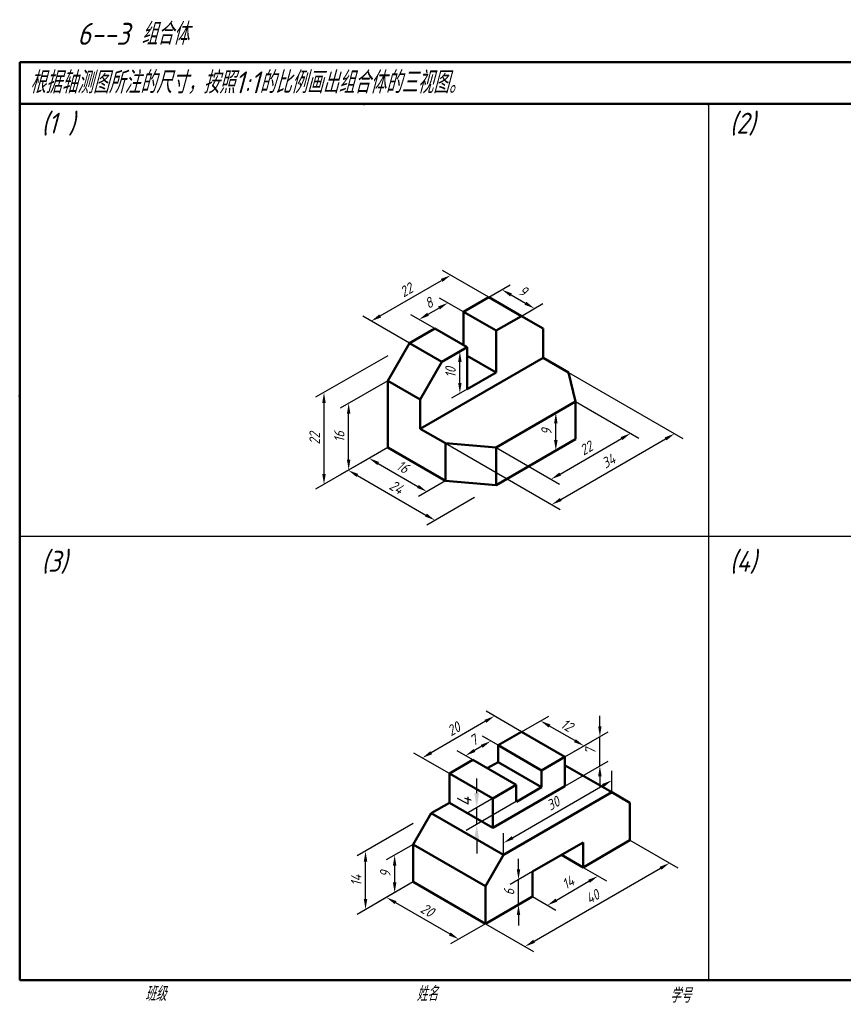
# Model space of a CAD drawing. Header units: millimetres. Extents: x 79 to 435, y 66 to 302.
# Tile 1 of 2: x 79 to 276, y 66 to 302. Entities that reach past the tile are written whole.
import ezdxf

# ---------------------------------------------------------------- set-up
doc = ezdxf.new("R2010")
doc.units = ezdxf.units.MM
doc.header["$LTSCALE"] = 0.7
doc.layers.add('尺寸层', color=221, linetype='Continuous')
doc.layers.add('细实线层', color=7, linetype='Continuous')
doc.layers.add('文字层', color=227, linetype='Continuous', lineweight=20)
doc.layers.add('粗实线层', color=7, linetype='Continuous', lineweight=50)
doc.styles.add('工程字体（斜）', font='gbeitc.shx', dxfattribs={"bigfont": 'gbcbig.shx'})
doc.styles.add('工程斜体', font='gbeitc.shx', dxfattribs={"bigfont": 'gbcbig.shx'})
doc.dimstyles.new('gb35', dxfattribs={"dimtxt": 2.5, "dimasz": 2.5, "dimexe": 2, "dimexo": 0, "dimgap": 1, "dimtad": 1, "dimdsep": 46, "dimtxsty": '工程字体（斜）', "dimcen": 0, "dimadec": 0, "dimazin": 0, "dimtfac": 1, "dimtmove": 0, "dimatfit": 3, "dimfxl": 0, "dimarcsym": 0})

# ---------------------------------------------------------------- blocks, each defined once
blk = doc.blocks.new('*D52')
at = {"layer": 'Defpoints', "color": 0, "ltscale": 0.5}
for p in [(167.13, 215.7), (157.77, 210.29), (167.13, 199.7)]:
    blk.add_point(p, dxfattribs=at)
at = {"layer": '尺寸层', "color": 0, "lineweight": -2, "ltscale": 0.5}
for p, q in [((167.13, 215.7), (155.77, 209.14)), ((157.77, 196.79), (157.77, 207.79)), ((167.13, 199.7), (155.77, 193.14))]:
    blk.add_line(p, q, dxfattribs=at)
at = {"layer": '尺寸层', "color": 0, "ltscale": 0.5}
for points in [[(157.35, 207.79), (158.18, 207.79), (157.77, 210.29)], [(157.35, 196.79), (158.18, 196.79), (157.77, 194.29)]]:
    blk.add_solid(points, dxfattribs=at)
at = {"layer": '尺寸层', "color": 0, "ltscale": 0.5, "insert": (155.52, 202.29), "char_height": 2.5, "attachment_point": 5, "rotation": 90, "style": '工程字体（斜）'}
blk.add_mtext('16', dxfattribs=at)
blk = doc.blocks.new('*D25')
at = {"layer": 'Defpoints', "color": 0, "ltscale": 0.5}
for p in [(167.13, 221.7), (151.86, 212.88), (167.13, 199.7)]:
    blk.add_point(p, dxfattribs=at)
at = {"layer": '尺寸层', "color": 0, "lineweight": -2, "ltscale": 0.5}
for p, q in [((167.13, 221.7), (149.86, 211.73)), ((151.86, 193.38), (151.86, 210.38)), ((167.13, 199.7), (149.86, 189.73))]:
    blk.add_line(p, q, dxfattribs=at)
at = {"layer": '尺寸层', "color": 0, "ltscale": 0.5}
for points in [[(151.44, 210.38), (152.27, 210.38), (151.86, 212.88)], [(151.44, 193.38), (152.27, 193.38), (151.86, 190.88)]]:
    blk.add_solid(points, dxfattribs=at)
at = {"layer": '尺寸层', "color": 0, "ltscale": 0.5, "insert": (149.61, 201.88), "char_height": 2.5, "attachment_point": 5, "rotation": 90, "style": '工程字体（斜）'}
blk.add_mtext('22', dxfattribs=at)
blk = doc.blocks.new('*D26')
at = {"layer": 'Defpoints', "color": 0, "ltscale": 0.5}
for p in [(167.13, 199.7), (180.99, 191.7), (176.52, 189.12)]:
    blk.add_point(p, dxfattribs=at)
at = {"layer": '尺寸层', "color": 0, "lineweight": -2, "ltscale": 0.5}
for p, q in [((167.13, 199.7), (160.67, 195.97)), ((164.83, 195.87), (174.36, 190.37)), ((180.99, 191.7), (174.52, 187.97))]:
    blk.add_line(p, q, dxfattribs=at)
at = {"layer": '尺寸层', "color": 0, "ltscale": 0.5}
for points in [[(165.04, 196.23), (164.62, 195.51), (162.67, 197.12)], [(174.57, 190.73), (174.15, 190.01), (176.52, 189.12)]]:
    blk.add_solid(points, dxfattribs=at)
at = {"layer": '尺寸层', "color": 0, "ltscale": 0.5, "insert": (170.72, 195.07), "char_height": 2.5, "attachment_point": 5, "rotation": 330, "style": '工程字体（斜）'}
blk.add_mtext('16', dxfattribs=at)
blk = doc.blocks.new('*D27')
at = {"layer": 'Defpoints', "color": 0, "ltscale": 0.5}
for p in [(167.13, 199.7), (187.92, 187.7), (178.47, 182.25)]:
    blk.add_point(p, dxfattribs=at)
at = {"layer": '尺寸层', "color": 0, "lineweight": -2, "ltscale": 0.5}
for p, q in [((167.13, 199.7), (155.68, 193.09)), ((159.85, 193), (176.3, 183.5)), ((187.92, 187.7), (176.47, 181.09))]:
    blk.add_line(p, q, dxfattribs=at)
at = {"layer": '尺寸层', "color": 0, "ltscale": 0.5}
for points in [[(160.06, 193.36), (159.64, 192.64), (157.68, 194.25)], [(176.51, 183.86), (176.09, 183.14), (178.47, 182.25)]]:
    blk.add_solid(points, dxfattribs=at)
at = {"layer": '尺寸层', "color": 0, "ltscale": 0.5, "insert": (169.2, 190.19), "char_height": 2.5, "attachment_point": 5, "rotation": 330, "style": '工程字体（斜）'}
blk.add_mtext('24', dxfattribs=at)
blk = doc.blocks.new('*D53')
at = {"layer": 'Defpoints', "color": 0, "ltscale": 0.5}
for p in [(212.16, 210.7), (225.35, 203.09), (193.11, 199.7)]:
    blk.add_point(p, dxfattribs=at)
at = {"layer": '尺寸层', "color": 0, "lineweight": -2, "ltscale": 0.5}
for p, q in [((212.16, 210.7), (227.35, 201.93)), ((208.47, 193.34), (223.19, 201.84)), ((193.11, 199.7), (208.3, 190.93))]:
    blk.add_line(p, q, dxfattribs=at)
at = {"layer": '尺寸层', "color": 0, "ltscale": 0.5}
for points in [[(222.98, 202.2), (223.4, 201.48), (225.35, 203.09)], [(208.26, 193.7), (208.68, 192.98), (206.3, 192.09)]]:
    blk.add_solid(points, dxfattribs=at)
at = {"layer": '尺寸层', "color": 0, "ltscale": 0.5, "insert": (214.7, 199.53), "char_height": 2.5, "attachment_point": 5, "rotation": 30, "style": '工程字体（斜）'}
blk.add_mtext('22', dxfattribs=at)
blk = doc.blocks.new('*D54')
at = {"layer": 'Defpoints', "color": 0, "ltscale": 0.5}
for p in [(210.43, 217.7), (235.9, 203), (180.99, 200.7)]:
    blk.add_point(p, dxfattribs=at)
at = {"layer": '尺寸层', "color": 0, "lineweight": -2, "ltscale": 0.5}
for p, q in [((210.43, 217.7), (237.9, 201.84)), ((180.99, 200.7), (208.45, 184.84)), ((208.62, 187.25), (233.73, 201.75))]:
    blk.add_line(p, q, dxfattribs=at)
at = {"layer": '尺寸层', "color": 0, "ltscale": 0.5}
for points in [[(233.52, 202.11), (233.94, 201.39), (235.9, 203)], [(208.41, 187.61), (208.83, 186.89), (206.45, 186)]]:
    blk.add_solid(points, dxfattribs=at)
at = {"layer": '尺寸层', "color": 0, "ltscale": 0.5, "insert": (220.05, 196.45), "char_height": 2.5, "attachment_point": 5, "rotation": 30, "style": '工程字体（斜）'}
blk.add_mtext('34', dxfattribs=at)
blk = doc.blocks.new('*D55')
at = {"layer": 'Defpoints', "color": 0, "ltscale": 0.5}
for p in [(191.38, 235.7), (202.31, 233.01), (199.17, 231.2)]:
    blk.add_point(p, dxfattribs=at)
at = {"layer": '尺寸层', "color": 0, "lineweight": -2, "ltscale": 0.5}
for p, q in [((191.38, 235.7), (196.52, 238.67)), ((196.69, 236.26), (200.15, 234.26)), ((199.17, 231.2), (204.31, 234.17))]:
    blk.add_line(p, q, dxfattribs=at)
at = {"layer": '尺寸层', "color": 0, "ltscale": 0.5}
for points in [[(196.89, 236.63), (196.48, 235.9), (194.52, 237.51)], [(200.36, 234.63), (199.94, 233.9), (202.31, 233.01)]]:
    blk.add_solid(points, dxfattribs=at)
at = {"layer": '尺寸层', "color": 0, "ltscale": 0.5, "insert": (199.54, 237.21), "char_height": 2.5, "attachment_point": 5, "rotation": 330, "style": '工程字体（斜）'}
blk.add_mtext('9', dxfattribs=at)
blk = doc.blocks.new('*D56')
at = {"layer": 'Defpoints', "color": 0, "ltscale": 0.5}
for p in [(181.56, 234.37), (185.32, 232.2), (178.39, 228.2)]:
    blk.add_point(p, dxfattribs=at)
at = {"layer": '尺寸层', "color": 0, "lineweight": -2, "ltscale": 0.5}
for p, q in [((185.32, 232.2), (179.56, 235.52)), ((178.39, 228.2), (172.64, 231.52)), ((176.8, 231.62), (179.4, 233.12))]:
    blk.add_line(p, q, dxfattribs=at)
at = {"layer": '尺寸层', "color": 0, "ltscale": 0.5}
for points in [[(179.19, 233.48), (179.61, 232.76), (181.56, 234.37)], [(176.59, 231.98), (177.01, 231.26), (174.64, 230.37)]]:
    blk.add_solid(points, dxfattribs=at)
at = {"layer": '尺寸层', "color": 0, "ltscale": 0.5, "insert": (176.98, 234.32), "char_height": 2.5, "attachment_point": 5, "rotation": 30, "style": '工程字体（斜）'}
blk.add_mtext('8', dxfattribs=at)
blk = doc.blocks.new('*D57')
at = {"layer": 'Defpoints', "color": 0, "ltscale": 0.5}
for p in [(182.23, 240.98), (191.38, 235.7), (172.33, 224.7)]:
    blk.add_point(p, dxfattribs=at)
at = {"layer": '尺寸层', "color": 0, "lineweight": -2, "ltscale": 0.5}
for p, q in [((191.38, 235.7), (180.23, 242.14)), ((165.34, 231.23), (180.06, 239.73)), ((172.33, 224.7), (161.18, 231.14))]:
    blk.add_line(p, q, dxfattribs=at)
at = {"layer": '尺寸层', "color": 0, "ltscale": 0.5}
for points in [[(179.86, 240.1), (180.27, 239.37), (182.23, 240.98)], [(165.13, 231.6), (165.55, 230.87), (163.18, 229.98)]]:
    blk.add_solid(points, dxfattribs=at)
at = {"layer": '尺寸层', "color": 0, "ltscale": 0.5, "insert": (171.58, 237.43), "char_height": 2.5, "attachment_point": 5, "rotation": 30, "style": '工程字体（斜）'}
blk.add_mtext('22', dxfattribs=at)
blk = doc.blocks.new('*D58')
at = {"layer": 'Defpoints', "color": 0, "ltscale": 0.5}
for p in [(184.43, 222.69), (186.18, 223.7), (186.18, 213.7)]:
    blk.add_point(p, dxfattribs=at)
at = {"layer": '尺寸层', "color": 0, "lineweight": -2, "ltscale": 0.5}
for p, q in [((186.18, 223.7), (182.43, 221.53)), ((184.43, 215.19), (184.43, 220.19)), ((186.18, 213.7), (182.43, 211.53))]:
    blk.add_line(p, q, dxfattribs=at)
at = {"layer": '尺寸层', "color": 0, "ltscale": 0.5}
for points in [[(184.01, 220.19), (184.84, 220.19), (184.43, 222.69)], [(184.01, 215.19), (184.84, 215.19), (184.43, 212.69)]]:
    blk.add_solid(points, dxfattribs=at)
at = {"layer": '尺寸层', "color": 0, "ltscale": 0.5, "insert": (182.18, 217.69), "char_height": 2.5, "attachment_point": 5, "rotation": 90, "style": '工程字体（斜）'}
blk.add_mtext('10', dxfattribs=at)
blk = doc.blocks.new('*D36')
at = {"layer": 'Defpoints', "color": 0, "ltscale": 0.5}
for p in [(173.25, 95.58), (190.57, 85.58), (184.16, 81.88)]:
    blk.add_point(p, dxfattribs=at)
at = {"layer": '尺寸层', "color": 0, "lineweight": -2, "ltscale": 0.5}
for p, q in [((173.25, 95.58), (164.84, 90.72)), ((169, 90.63), (181.99, 83.13)), ((190.57, 85.58), (182.16, 80.72))]:
    blk.add_line(p, q, dxfattribs=at)
at = {"layer": '尺寸层', "color": 0, "ltscale": 0.5}
for points in [[(169.21, 90.99), (168.79, 90.27), (166.84, 91.88)], [(182.2, 83.49), (181.78, 82.77), (184.16, 81.88)]]:
    blk.add_solid(points, dxfattribs=at)
at = {"layer": '尺寸层', "color": 0, "ltscale": 0.5, "insert": (176.62, 88.83), "char_height": 2.5, "attachment_point": 5, "rotation": 330, "style": '工程字体（斜）'}
blk.add_mtext('20', dxfattribs=at)
blk = doc.blocks.new('*D37')
at = {"layer": 'Defpoints', "color": 0, "ltscale": 0.5}
for p in [(173.25, 104.58), (173.25, 95.58), (168.79, 93.01)]:
    blk.add_point(p, dxfattribs=at)
at = {"layer": '尺寸层', "color": 0, "lineweight": -2, "ltscale": 0.5}
for p, q in [((173.25, 104.58), (166.79, 100.85)), ((168.79, 99.51), (168.79, 95.51)), ((173.25, 95.58), (166.79, 91.85))]:
    blk.add_line(p, q, dxfattribs=at)
at = {"layer": '尺寸层', "color": 0, "ltscale": 0.5}
for points in [[(168.37, 99.51), (169.21, 99.51), (168.79, 102.01)], [(168.37, 95.51), (169.21, 95.51), (168.79, 93.01)]]:
    blk.add_solid(points, dxfattribs=at)
at = {"layer": '尺寸层', "color": 0, "ltscale": 0.5, "insert": (166.54, 97.51), "char_height": 2.5, "attachment_point": 5, "rotation": 90, "style": '工程字体（斜）'}
blk.add_mtext('9', dxfattribs=at)
blk = doc.blocks.new('*D17')
at = {"layer": 'Defpoints', "color": 0, "ltscale": 0.5}
for p in [(173.25, 109.58), (161.81, 102.98), (173.25, 95.58)]:
    blk.add_point(p, dxfattribs=at)
at = {"layer": '尺寸层', "color": 0, "lineweight": -2, "ltscale": 0.5}
for p, q in [((173.25, 109.58), (159.81, 101.82)), ((161.81, 91.48), (161.81, 100.48)), ((173.25, 95.58), (159.81, 87.82))]:
    blk.add_line(p, q, dxfattribs=at)
at = {"layer": '尺寸层', "color": 0, "ltscale": 0.5}
for points in [[(161.4, 100.48), (162.23, 100.48), (161.81, 102.98)], [(161.4, 91.48), (162.23, 91.48), (161.81, 88.98)]]:
    blk.add_solid(points, dxfattribs=at)
at = {"layer": '尺寸层', "color": 0, "ltscale": 0.5, "insert": (159.56, 95.98), "char_height": 2.5, "attachment_point": 5, "rotation": 90, "style": '工程字体（斜）'}
blk.add_mtext('14', dxfattribs=at)
blk = doc.blocks.new('*D38')
at = {"layer": 'Defpoints', "color": 0, "ltscale": 0.5}
for p in [(225.21, 105.58), (234.68, 100.11), (190.57, 85.58)]:
    blk.add_point(p, dxfattribs=at)
at = {"layer": '尺寸层', "color": 0, "lineweight": -2, "ltscale": 0.5}
for p, q in [((225.21, 105.58), (236.68, 98.96)), ((202.21, 81.36), (232.52, 98.86)), ((190.57, 85.58), (202.04, 78.96))]:
    blk.add_line(p, q, dxfattribs=at)
at = {"layer": '尺寸层', "color": 0, "ltscale": 0.5}
for points in [[(232.31, 99.22), (232.73, 98.5), (234.68, 100.11)], [(202, 81.72), (202.42, 81), (200.04, 80.11)]]:
    blk.add_solid(points, dxfattribs=at)
at = {"layer": '尺寸层', "color": 0, "ltscale": 0.5, "insert": (216.24, 92.06), "char_height": 2.5, "attachment_point": 5, "rotation": 30, "style": '工程字体（斜）'}
blk.add_mtext('40', dxfattribs=at)
blk = doc.blocks.new('*D39')
at = {"layer": 'Defpoints', "color": 0, "ltscale": 0.5}
for p in [(213.95, 99.08), (217.55, 97), (201.83, 92.08)]:
    blk.add_point(p, dxfattribs=at)
at = {"layer": '尺寸层', "color": 0, "lineweight": -2, "ltscale": 0.5}
for p, q in [((213.95, 99.08), (219.55, 95.85)), ((207.59, 91.25), (215.38, 95.75)), ((201.83, 92.08), (207.43, 88.85))]:
    blk.add_line(p, q, dxfattribs=at)
at = {"layer": '尺寸层', "color": 0, "ltscale": 0.5}
for points in [[(215.18, 96.11), (215.59, 95.39), (217.55, 97)], [(207.38, 91.61), (207.8, 90.89), (205.43, 90)]]:
    blk.add_solid(points, dxfattribs=at)
at = {"layer": '尺寸层', "color": 0, "ltscale": 0.5, "insert": (210.36, 95.45), "char_height": 2.5, "attachment_point": 5, "rotation": 30, "style": '工程字体（斜）'}
blk.add_mtext('14', dxfattribs=at)
blk = doc.blocks.new('*D40')
at = {"layer": 'Defpoints', "color": 0, "ltscale": 0.5}
for p in [(201.83, 98.08), (198.48, 96.15), (201.83, 92.08)]:
    blk.add_point(p, dxfattribs=at)
at = {"layer": '尺寸层', "color": 0, "lineweight": -2, "ltscale": 0.5}
for p, q in [((198.48, 98.65), (198.48, 101.15)), ((201.83, 98.08), (196.48, 95)), ((198.48, 90.15), (198.48, 96.15)), ((201.83, 92.08), (196.48, 89)), ((198.48, 87.65), (198.48, 85.15))]:
    blk.add_line(p, q, dxfattribs=at)
at = {"layer": '尺寸层', "color": 0, "ltscale": 0.5}
for points in [[(198.07, 98.65), (198.9, 98.65), (198.48, 96.15)], [(198.07, 87.65), (198.9, 87.65), (198.48, 90.15)]]:
    blk.add_solid(points, dxfattribs=at)
at = {"layer": '尺寸层', "color": 0, "ltscale": 0.5, "insert": (196.23, 93.15), "char_height": 2.5, "attachment_point": 5, "rotation": 90, "style": '工程字体（斜）'}
blk.add_mtext('6', dxfattribs=at)
blk = doc.blocks.new('*D41')
at = {"layer": 'Defpoints', "color": 0, "ltscale": 0.5}
for p in [(220.88, 119.94), (220.88, 117.08), (194.9, 102.08)]:
    blk.add_point(p, dxfattribs=at)
at = {"layer": '尺寸层', "color": 0, "lineweight": -2, "ltscale": 0.5}
for p, q in [((220.88, 117.08), (220.88, 122.25)), ((197.06, 106.19), (218.72, 118.69)), ((194.9, 102.08), (194.9, 107.25))]:
    blk.add_line(p, q, dxfattribs=at)
at = {"layer": '尺寸层', "color": 0, "ltscale": 0.5}
for points in [[(218.51, 119.05), (218.92, 118.33), (220.88, 119.94)], [(196.86, 106.55), (197.27, 105.83), (194.9, 104.94)]]:
    blk.add_solid(points, dxfattribs=at)
at = {"layer": '尺寸层', "color": 0, "ltscale": 0.5, "insert": (206.76, 114.39), "char_height": 2.5, "attachment_point": 5, "rotation": 30, "style": '工程字体（斜）'}
blk.add_mtext('30', dxfattribs=at)
blk = doc.blocks.new('*D18')
at = {"layer": 'Defpoints', "color": 0, "ltscale": 0.5}
for p in [(203.76, 134.2), (199.23, 131.58), (209.62, 125.58)]:
    blk.add_point(p, dxfattribs=at)
at = {"layer": '尺寸层', "color": 0, "lineweight": -2, "ltscale": 0.5}
for p, q in [((199.23, 131.58), (205.76, 135.35)), ((211.99, 129.45), (205.93, 132.95)), ((209.62, 125.58), (216.15, 129.35))]:
    blk.add_line(p, q, dxfattribs=at)
at = {"layer": '尺寸层', "color": 0, "ltscale": 0.5}
for points in [[(206.13, 133.31), (205.72, 132.59), (203.76, 134.2)], [(212.2, 129.81), (211.78, 129.09), (214.15, 128.2)]]:
    blk.add_solid(points, dxfattribs=at)
at = {"layer": '尺寸层', "color": 0, "ltscale": 0.5, "insert": (210.08, 133.14), "char_height": 2.5, "attachment_point": 5, "rotation": 330, "style": '工程字体（斜）'}
blk.add_mtext('12', dxfattribs=at)
blk = doc.blocks.new('*D19')
at = {"layer": 'Defpoints', "color": 0, "ltscale": 0.5}
for p in [(217.99, 130.41), (209.62, 125.58), (209.62, 118.58)]:
    blk.add_point(p, dxfattribs=at)
at = {"layer": '尺寸层', "color": 0, "lineweight": -2, "ltscale": 0.5}
for p, q in [((217.99, 132.91), (217.99, 135.41)), ((209.62, 125.58), (219.99, 131.57)), ((217.99, 123.41), (217.99, 130.41)), ((209.62, 118.58), (219.99, 124.57)), ((217.99, 120.91), (217.99, 118.41))]:
    blk.add_line(p, q, dxfattribs=at)
at = {"layer": '尺寸层', "color": 0, "ltscale": 0.5}
for points in [[(217.57, 132.91), (218.4, 132.91), (217.99, 130.41)], [(217.57, 120.91), (218.4, 120.91), (217.99, 123.41)]]:
    blk.add_solid(points, dxfattribs=at)
at = {"layer": '尺寸层', "color": 0, "ltscale": 0.5, "insert": (215.74, 126.91), "char_height": 2.5, "attachment_point": 5, "rotation": 90, "style": '工程字体（斜）'}
blk.add_mtext('7', dxfattribs=at)
blk = doc.blocks.new('*D20')
at = {"layer": 'Defpoints', "color": 0, "ltscale": 0.5}
for p in [(193.6, 128.33), (185.78, 125.85), (187.54, 124.83)]:
    blk.add_point(p, dxfattribs=at)
at = {"layer": '尺寸层', "color": 0, "lineweight": -2, "ltscale": 0.5}
for p, q in [((193.6, 128.33), (189.84, 130.5)), ((189.67, 128.1), (187.94, 127.1)), ((187.54, 124.83), (183.78, 127))]:
    blk.add_line(p, q, dxfattribs=at)
at = {"layer": '尺寸层', "color": 0, "ltscale": 0.5}
for points in [[(187.73, 127.46), (188.15, 126.74), (185.78, 125.85)], [(189.47, 128.46), (189.88, 127.74), (191.84, 129.35)]]:
    blk.add_solid(points, dxfattribs=at)
at = {"layer": '尺寸层', "color": 0, "ltscale": 0.5, "insert": (187.68, 129.55), "char_height": 2.5, "attachment_point": 5, "rotation": 30, "style": '工程字体（斜）'}
blk.add_mtext('7', dxfattribs=at)
blk = doc.blocks.new('*D21')
at = {"layer": 'Defpoints', "color": 0, "ltscale": 0.5}
for p in [(199.23, 131.58), (175.42, 125.31), (181.92, 121.56)]:
    blk.add_point(p, dxfattribs=at)
at = {"layer": '尺寸层', "color": 0, "lineweight": -2, "ltscale": 0.5}
for p, q in [((199.23, 131.58), (190.72, 136.49)), ((190.56, 134.08), (177.58, 126.56)), ((181.92, 121.56), (173.42, 126.47))]:
    blk.add_line(p, q, dxfattribs=at)
at = {"layer": '尺寸层', "color": 0, "ltscale": 0.5}
for points in [[(190.35, 134.44), (190.77, 133.72), (192.72, 135.34)], [(177.37, 126.93), (177.79, 126.2), (175.42, 125.31)]]:
    blk.add_solid(points, dxfattribs=at)
at = {"layer": '尺寸层', "color": 0, "ltscale": 0.5, "insert": (182.94, 132.27), "char_height": 2.5, "attachment_point": 5, "rotation": 30.0827, "style": '工程字体（斜）'}
blk.add_mtext('20', dxfattribs=at)
blk = doc.blocks.new('*D59')
at = {"layer": 'Defpoints', "color": 0, "ltscale": 0.5}
for p in [(212.16, 210.7), (207.43, 207.97), (212.16, 201.7)]:
    blk.add_point(p, dxfattribs=at)
at = {"layer": '尺寸层', "color": 0, "lineweight": -2, "ltscale": 0.5}
for p, q in [((212.16, 210.7), (205.43, 206.81)), ((207.43, 201.47), (207.43, 205.47)), ((212.16, 201.7), (205.43, 197.81))]:
    blk.add_line(p, q, dxfattribs=at)
at = {"layer": '尺寸层', "color": 0, "ltscale": 0.5}
for points in [[(207.01, 205.47), (207.85, 205.47), (207.43, 207.97)], [(207.01, 201.47), (207.85, 201.47), (207.43, 198.97)]]:
    blk.add_solid(points, dxfattribs=at)
at = {"layer": '尺寸层', "color": 0, "ltscale": 0.5, "insert": (205.18, 203.47), "char_height": 2.5, "attachment_point": 5, "rotation": 90, "style": '工程字体（斜）'}
blk.add_mtext('9', dxfattribs=at)

msp = doc.modelspace()

# ---------------------------------------------------------------- linework, layer by layer
at = {"layer": '尺寸层', "color": 7, "ltscale": 0.5}
for p, q in [((188.466, 116.866), (188.466, 120.366)), ((197.931, 118.83), (185.966, 111.922)), ((197.931, 114.83), (185.966, 107.922)), ((188.466, 109.366), (188.466, 113.366)), ((188.466, 105.866), (188.466, 102.366))]:
    msp.add_line(p, q, dxfattribs=at)
for points in [[(187.882, 116.866), (189.049, 116.866), (188.466, 113.366)], [(187.882, 105.866), (189.049, 105.866), (188.466, 109.366)]]:
    msp.add_solid(points, dxfattribs=at)
at = {"layer": '粗实线层', "color": 7, "ltscale": 0.5}
for p, q in [((408.909, 292.03), (78.909, 292.03)), ((78.909, 292.03), (78.909, 282.03)), ((78.909, 282.03), (78.909, 72.03)), ((238.878, 282.03), (78.909, 282.03)), ((408.909, 282.03), (238.878, 282.03)), ((191.379, 235.701), (185.317, 232.201)), ((199.174, 231.201), (191.379, 235.701)), ((185.317, 232.201), (185.317, 224.201)), ((193.112, 227.701), (185.317, 232.201)), ((199.174, 231.201), (193.112, 227.701)), ((204.37, 228.201), (199.174, 231.201)), ((178.389, 228.201), (172.327, 224.701)), ((178.389, 228.201), (186.183, 223.701)), ((193.112, 217.701), (193.112, 227.701)), ((204.37, 221.201), (204.37, 228.201)), ((172.327, 224.701), (167.131, 215.701)), ((172.327, 224.701), (180.121, 220.201)), ((186.183, 223.701), (180.121, 220.201)), ((186.183, 223.701), (186.183, 213.701)), ((174.925, 204.201), (204.37, 221.201)), ((180.121, 220.201), (174.925, 211.201)), ((193.112, 217.701), (186.183, 221.701)), ((204.37, 221.201), (210.432, 217.701)), ((186.183, 213.701), (193.112, 217.701)), ((193.112, 217.701), (193.112, 217.701)), ((210.432, 217.701), (212.164, 210.701)), ((167.131, 199.701), (167.131, 215.701)), ((167.131, 215.701), (174.925, 211.201)), ((174.925, 211.201), (174.925, 204.201)), ((193.112, 199.701), (212.164, 210.701)), ((212.164, 201.701), (212.164, 210.701)), ((180.987, 200.701), (174.925, 204.201)), ((180.987, 191.701), (180.987, 200.701)), ((180.987, 200.701), (193.112, 199.701)), ((193.112, 190.701), (212.164, 201.701)), ((202.638, 196.201), (212.164, 201.701)), ((167.131, 199.701), (180.987, 191.701)), ((167.131, 199.701), (180.987, 191.701)), ((193.112, 190.701), (193.112, 199.701)), ((193.112, 190.701), (180.987, 191.701)), ((199.23, 131.58), (193.6, 128.33)), ((209.622, 125.58), (199.23, 131.58)), ((193.6, 128.33), (193.6, 124.33)), ((204.036, 122.305), (193.6, 128.33)), ((203.993, 122.33), (209.622, 125.58)), ((209.622, 125.58), (209.622, 118.58)), ((187.538, 124.83), (181.923, 121.555)), ((197.931, 118.83), (187.538, 124.83)), ((193.6, 124.33), (191.002, 122.83)), ((204.036, 118.305), (193.6, 124.33)), ((220.88, 117.08), (209.708, 123.53)), ((181.952, 121.555), (181.952, 114.555)), ((192.301, 115.58), (181.952, 121.555)), ((204.036, 118.305), (204.036, 122.305)), ((192.301, 115.58), (197.931, 118.83)), ((209.622, 118.58), (192.301, 108.58)), ((197.931, 118.83), (197.931, 114.83)), ((197.974, 114.805), (204.036, 118.305)), ((220.88, 117.08), (194.899, 102.08)), ((220.88, 117.08), (225.21, 114.58)), ((177.579, 112.08), (181.909, 114.58)), ((181.909, 114.58), (192.301, 108.58)), ((192.301, 108.58), (192.301, 115.58)), ((225.21, 105.58), (225.21, 114.58)), ((177.579, 112.08), (173.249, 104.58)), ((194.899, 102.08), (177.579, 112.08)), ((173.249, 95.58), (173.249, 104.58)), ((190.569, 94.58), (173.249, 104.58)), ((213.952, 105.08), (201.828, 98.08)), ((213.952, 99.08), (225.21, 105.58)), ((213.952, 105.08), (213.952, 99.08)), ((194.899, 102.08), (190.569, 94.58)), ((213.952, 99.08), (208.756, 102.08)), ((201.828, 98.08), (201.828, 92.08)), ((173.249, 95.58), (190.569, 85.58)), ((190.569, 85.58), (190.569, 94.58)), ((190.569, 85.58), (201.828, 92.08)), ((78.909, 72.03), (408.909, 72.03))]:
    msp.add_line(p, q, dxfattribs=at)
at = {"layer": '粗实线层', "color": 7}
for p in [(161.409, 282.03), (243.909, 282.03), (78.909, 212.03)]:
    msp.add_point(p, dxfattribs=at)
at = {"layer": '细实线层', "color": 7, "ltscale": 0.5}
for p, q in [((244.024, 282.03), (244.024, 72.03)), ((409.024, 178.386), (79.024, 178.386))]:
    msp.add_line(p, q, dxfattribs=at)
at = {"layer": '细实线层', "color": 7}
msp.add_point((78.909, 212.03), dxfattribs=at)

# ---------------------------------------------------------------- texts
at = {"layer": '尺寸层', "color": 7, "ltscale": 0.5, "insert": (185.485, 114.815), "char_height": 3.5, "attachment_point": 5, "rotation": 90, "style": '工程字体（斜）'}
msp.add_mtext('4', dxfattribs=at)
at = {"layer": '文字层', "color": 7, "style": '工程字体（斜）'}
for s, p in [('班级', (108.943, 67.061)), ('姓名', (174.025, 67.037)), ('学号', (234.795, 66.659))]:
    msp.add_text(s, height=3.5, dxfattribs=at).set_placement(p)
at = {"layer": '细实线层', "color": 7, "ltscale": 0.5}
for s, style, p in [('   6--3 组合体 ', '工程字体（斜）', (84.192, 296.198)), ('根据轴测图所注的尺寸，按照1:1的比例画出组合体的三视图。', '工程斜体', (81.305, 284.56))]:
    msp.add_text(s, height=5.25, dxfattribs=dict(at, style=style)).set_placement(p)
at = {"layer": '细实线层', "color": 7, "char_height": 5, "width": 7.79091, "attachment_point": 1, "style": '工程斜体'}
for s, insert in [('(1 )', (84.124, 279.925)), ('(2)', (249.124, 279.925)), ('(3)', (84.124, 174.925)), ('(4)', (249.124, 174.925))]:
    msp.add_mtext(s, dxfattribs=dict(at, insert=insert))

# ---------------------------------------------------------------- dimensions: what is measured, and where the dimension line sits
at = {"layer": '尺寸层', "color": 7, "ltscale": 0.5}
for p1, p2, distance, picture, middle in [((172.327, 224.701), (191.379, 235.701), 9.151, '*D57', (171.577, 237.433)), ((191.379, 235.701), (199.174, 231.201), 3.141, '*D55', (199.543, 237.213)), ((178.389, 228.201), (185.317, 232.201), 3.752, '*D56', (176.976, 234.316)), ((186.183, 213.701), (186.183, 223.701), 1.757, '*D58', (182.176, 217.687)), ((167.131, 199.701), (167.131, 221.701), 15.275, '*D25', (149.606, 201.882)), ((180.987, 200.701), (210.432, 217.701), -25.466, '*D54', (220.051, 196.447)), ((167.131, 199.701), (167.131, 215.701), 9.365, '*D52', (155.515, 202.294)), ((193.112, 199.701), (212.164, 210.701), -13.19, '*D53', (214.703, 199.534)), ((212.164, 201.701), (212.164, 210.701), 4.734, '*D59', (205.181, 203.468)), ((167.131, 199.701), (187.915, 187.701), -9.449, '*D27', (169.199, 190.195)), ((167.131, 199.701), (180.987, 191.701), -4.464, '*D26', (170.72, 195.072)), ((199.23, 131.58), (181.923, 121.555), -6.512, '*D21', (182.942, 132.271)), ((209.622, 125.58), (199.23, 131.58), -4.531, '*D18', (210.082, 133.145)), ((209.622, 118.58), (209.622, 125.58), -8.366, '*D19', (215.738, 126.91)), ((193.6, 128.33), (187.538, 124.83), -1.761, '*D20', (187.684, 129.545)), ((194.899, 102.08), (220.88, 117.08), 2.479, '*D41', (206.765, 114.391)), ((173.249, 95.58), (173.249, 109.58), 11.435, '*D17', (159.564, 95.978)), ((173.249, 104.58), (173.249, 95.58), -4.459, '*D37', (166.54, 97.506)), ((190.569, 85.58), (225.21, 105.58), -9.473, '*D38', (216.238, 92.059)), ((201.828, 92.08), (201.828, 98.08), 3.343, '*D40', (196.235, 93.15)), ((201.828, 92.08), (213.952, 99.08), -3.598, '*D39', (210.363, 95.451)), ((173.249, 95.58), (190.569, 85.58), -6.413, '*D36', (176.621, 88.826))]:
    dim = msp.add_aligned_dim(p1=p1, p2=p2, distance=distance, dimstyle='gb35', dxfattribs=at)
    dim.commit()
    dim.dimension.update_dxf_attribs({"geometry": picture, "text_midpoint": middle})

doc.saveas('drawing.dxf')
